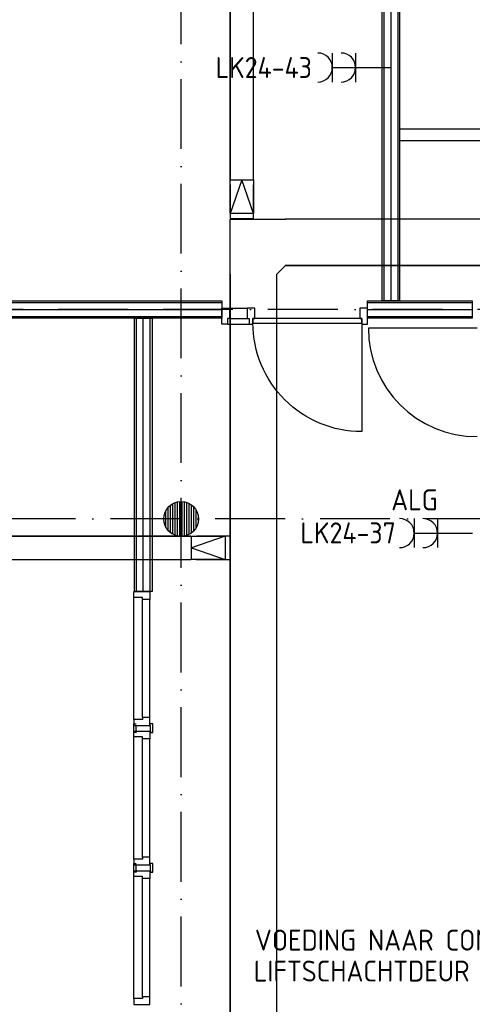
# Model space of a CAD drawing. Header units: millimetres. Extents: x -6587 to 112885, y 244 to 84344.
# Tile 22 of 57: x 23412 to 27299, y 44733 to 53199. Entities that reach past the tile are written whole.
import ezdxf
from ezdxf.enums import TextEntityAlignment as Align

# ---------------------------------------------------------------- set-up
doc = ezdxf.new("R2010")
doc.units = ezdxf.units.MM
doc.header["$LTSCALE"] = 100
doc.header["$PDMODE"] = 1
doc.linetypes.add('B-SL0', pattern=[100000000.0, 0, -100000000.0])
doc.linetypes.add('DASHDOT', pattern=[9, 6, -1.5, 0, -1.5])
doc.layers.get('0').update_dxf_attribs({"color": 9, "linetype": 'CONTINUOUS'})
for name, color, linetype in [('AL$7----_STRAMIEN', 1, 'DASHDOT'), ('AL22----_BINNENWAND', 7, 'CONTINUOUS'), ('AL28----_KONSTRUKTIE', 3, 'CONTINUOUS'), ('AL32----_BINNENKOZ', 7, 'CONTINUOUS'), ('AL32----_DRAAIRICHTING', 1, 'CONTINUOUS'), ('ALL-----_REFLIJNEN', 8, 'CONTINUOUS'), ('ALXAA---_GEWBETON', 12, 'CONTINUOUS'), ('EB62203-_ATTRIB', 2, 'CONTINUOUS'), ('EL62203-_KRACHT-WCD230', 3, 'CONTINUOUS'), ('KABELGOOT1', 8, 'CONTINUOUS'), ('LIJN025', 10, 'CONTINUOUS'), ('TEKST18', 1, 'CONTINUOUS')]:
    doc.layers.add(name, color=color, linetype=linetype)
doc.styles.add('1_8', font='iso', dxfattribs={"width": 0.7, "height": 1.8})
doc.styles.add('2_0', font='iso', dxfattribs={"height": 200})
doc.styles.add('NORATT', font='isocp.shx')
doc.styles.get("Standard").update_dxf_attribs({"font": 'iso.shx'})

# ---------------------------------------------------------------- blocks, each defined once
blk = doc.blocks.new('ES3W2A')
for p, q in [((1.25, 2), (-1.25, 2)), ((0, 2), (0, -3)), ((1.25, 0), (-1.25, 0))]:
    blk.add_line(p, q)
for centre in [(0, 3.25), (0, 1.25)]:
    blk.add_arc(centre, 1.25, 180, 0)
at = {"color": 0, "style": 'NORATT'}
for tag, flags, p in [('VERMOGEN', 9, (-2.5, 5)), ('GROEP', 8, (0, 5)), ('SCHAK', 8, (2.5, 5)), ('GELIJK', 9, (5, 5)), ('KAST', 9, (7, 5)), ('TAL', 8, (2.5, 5))]:
    blk.add_attdef(tag, text='', height=1.8, rotation=90, dxfattribs=dict(at, flags=flags)).set_placement(p, align=Align.MIDDLE_CENTER)
at = {"color": 0, "style": 'NORATT', "flags": 8}
blk.add_attdef('DOEL', text='', height=1.8, rotation=90, dxfattribs=at).set_placement((-2.5, 5), align=Align.MIDDLE_LEFT)
at = {"color": 0, "style": 'NORATT', "flags": 9}
blk.add_attdef('M_CODE', text='', height=1.8, dxfattribs=at).set_placement((0, 0), align=Align.MIDDLE_CENTER)
blk = doc.blocks.new('EH100001')
at = {"linetype": 'ByBlock'}
for p, q in [((1, 0.5, 1), (0, 0.5, 1)), ((0, -0.5, 1), (1, -0.5, 1))]:
    blk.add_line(p, q, dxfattribs=at)
blk.add_lwpolyline([(0, -0.5), (1, 0), (0, 0.5)], dxfattribs=at)
blk.add_lwpolyline([(0, -0.5), (1, 0), (0, 0.5)], dxfattribs=at)
blk.add_lwpolyline([(1, -0.5), (0, -0.5), (0, 0.5), (1, 0.5)], close=True, dxfattribs=at)
at = {"linetype": 'ByBlock', "invisible_edges": 15}
for points in [[(1, -0.5), (0, -0.5), (0, 0.5), (1, 0.5)], [(0, 0.5), (1, 0.5), (1, 0.5, 1), (0, 0.5, 1)], [(0, -0.5, 1), (1, -0.5, 1), (1, -0.5), (0, -0.5)]]:
    blk.add_3dface(points, dxfattribs=at)
at = {"style": '2_0', "flags": 8}
blk.add_attdef('FUNCTIE', text='', height=0.5, dxfattribs=at).set_placement((0.5, 0), align=Align.MIDDLE)
at = {"flags": 9}
blk.add_attdef('SCHOT', text='', height=0.5, dxfattribs=at).set_placement((0.5, 0), align=Align.MIDDLE)
blk = doc.blocks.new('EH100005')
blk.add_lwpolyline([(-1, -0.5), (0, -0.5), (0, 0.5), (-1, 0.5)])
at = {"style": '2_0', "flags": 9}
blk.add_attdef('HULPSTUK', text='', height=0.5, dxfattribs=at).set_placement((0, 0), align=Align.MIDDLE)
blk = doc.blocks.new('EH100000')
at = {"linetype": 'ByBlock'}
for p, q in [((1, 0.5), (0, 0.5)), ((1, 0.5, 1), (0, 0.5, 1)), ((0, -0.5, 1), (1, -0.5, 1)), ((1, -0.5), (0, -0.5))]:
    blk.add_line(p, q, dxfattribs=at)
at = {"linetype": 'ByBlock', "invisible_edges": 15}
for points in [[(1, -0.5), (0, -0.5), (0, 0.5), (1, 0.5)], [(0, 0.5), (1, 0.5), (1, 0.5, 1), (0, 0.5, 1)], [(0, -0.5, 1), (1, -0.5, 1), (1, -0.5), (0, -0.5)]]:
    blk.add_3dface(points, dxfattribs=at)
at = {"linetype": 'ByBlock', "style": '2_0', "flags": 8}
blk.add_attdef('FUNCTIE', text='', height=0.5, dxfattribs=at).set_placement((0.5, 0), align=Align.MIDDLE)
at = {"linetype": 'ByBlock', "flags": 9}
blk.add_attdef('SCHOT', text='', height=0.5, dxfattribs=at).set_placement((0.5, 0), align=Align.MIDDLE)
blk = doc.blocks.new('KG2II8')
at = {"linetype": 'B-SL0'}
for p, q in [((200, 275), (-200, 275)), ((275, -200), (275, 200))]:
    blk.add_line(p, q, dxfattribs=at)
at = {"linetype": 'ByBlock'}
for points in [[(275, -200), (-200, -200), (-200, -200), (-200, 275)], [(200, 275), (200, 275), (275, 200), (275, 200)]]:
    blk.add_lwpolyline(points, dxfattribs=at)
at = {"flags": 3}
blk.add_attdef('HULPSTUK', (0, 0), '', height=1, rotation=90, dxfattribs=at)
blk = doc.blocks.new('A$Cb38f1ce1')
at = {"layer": 'ALXAA---_GEWBETON'}
h = blk.add_hatch(dxfattribs=at)
h.set_pattern_fill('GEWPBET', color=8, scale=100, angle=90, style=0)
h.set_pattern_definition([(90, (21547.848, 42379.993), (-20, 6e-15), [])])
edge = h.paths.add_edge_path()
edge.add_arc((21547.8, 42380), 150, 0, 360)
at = {"layer": 'AL$7----_STRAMIEN', "color": 1}
for p, q in [((35493.2, 44180), (750, 44180)), ((86347.7, 42380), (750, 42380))]:
    blk.add_line(p, q, dxfattribs=at)
blk.add_lwpolyline([(21547.7, 1456.2), (21547.7, 70088.1)], dxfattribs=at)
at = {"layer": 'AL22----_BINNENWAND', "color": 8}
for p, q in [((23272.7, 44255), (23272.7, 51290)), ((23422.7, 51290), (23422.7, 44255)), ((24497.7, 45730), (23422.7, 45730)), ((24397.7, 45630), (23422.7, 45630)), ((14437.7, 44255), (21896.9, 44255)), ((21896.9, 44255), (21896.9, 44105)), ((23147.9, 44255), (24047.7, 44255)), ((23147.9, 44105), (23147.9, 44255)), ((23422.7, 44255), (23272.7, 44255)), ((24047.7, 44255), (24047.7, 44105)), ((21896.9, 44105), (14437.7, 44105)), ((21147.7, 41755), (21147.7, 44105)), ((21147.7, 44105), (21297.7, 44105)), ((21297.7, 44105), (21297.7, 41755)), ((24047.7, 44105), (23147.9, 44105)), ((21297.7, 41755), (21147.7, 41755))]:
    blk.add_line(p, q, dxfattribs=at)
at = {"layer": 'AL22----_BINNENWAND', "color": 8, "linetype": 'Continuous'}
for p, q in [((23287.7, 51290), (23287.7, 44255)), ((23407.7, 51290), (23407.7, 44255)), ((14437.7, 44240), (21896.9, 44240)), ((23147.9, 44240), (24047.7, 44240)), ((14437.7, 44120), (21896.9, 44120)), ((23147.9, 44120), (24047.7, 44120)), ((21162.7, 41755), (21162.7, 44105)), ((21282.7, 41755), (21282.7, 44105))]:
    blk.add_line(p, q, dxfattribs=at)
at = {"layer": 'AL28----_KONSTRUKTIE', "color": 8}
blk.add_circle((21547.8, 42380), 150, dxfattribs=at)
at = {"layer": 'AL32----_BINNENKOZ', "color": 8}
for points in [[(21963.9, 44104.5), (21946.9, 44104.5), (21946.9, 44053.5), (21896.9, 44053.5), (21896.9, 44192.5), (21963.9, 44192.5)], [(23080.9, 44104.5), (23097.9, 44104.5), (23097.9, 44053.5), (23147.9, 44053.5), (23147.9, 44192.5), (23080.9, 44192.5)], [(22163.9, 44104.5), (22163.9, 44064.5), (23097.9, 44064.5), (23097.9, 44104.5)]]:
    blk.add_lwpolyline(points, close=True, dxfattribs=at)
for points in [[(21963.9, 44192.5), (22113.9, 44192.5)], [(22130.9, 44053.5), (22163.9, 44053.5), (22163.9, 44104.5), (22180.9, 44104.5), (22180.9, 44192.5), (22113.9, 44192.5), (22113.9, 44104.5), (22130.9, 44104.5), (22130.9, 44053.5), (22163.9, 44053.5)], [(21946.9, 44053.5), (22130.9, 44053.5)], [(21963.9, 44104.5), (22113.9, 44104.5)], [(21140.7, 41755), (21279.7, 41755), (21279.7, 41688), (21216.7, 41688), (21216.7, 41705), (21140.7, 41705), (21140.7, 41755)], [(21140.7, 40655), (21140.7, 41705)], [(21216.7, 40672), (21216.7, 41688)], [(21279.7, 40672), (21279.7, 41688)], [(21140.7, 40605), (21279.7, 40605), (21279.7, 40672), (21216.7, 40672), (21216.7, 40655), (21140.7, 40655), (21140.7, 40605)], [(21140.7, 40555), (21279.7, 40555), (21279.7, 40488), (21216.7, 40488), (21216.7, 40505), (21140.7, 40505), (21140.7, 40555)], [(21160.2, 40555), (21160.2, 40542.5), (21142.2, 40542.5), (21142.2, 40605), (21142.2, 40617.5), (21160.2, 40617.5)], [(21165.7, 40555), (21160.2, 40555), (21160.2, 40605), (21165.7, 40605)], [(21279.7, 40555), (21285.2, 40555), (21285.2, 40605), (21279.7, 40605)], [(21285.2, 40555), (21285.2, 40542.5), (21303.2, 40542.5), (21303.2, 40605), (21303.2, 40617.5), (21285.2, 40617.5)], [(21140.7, 39455), (21140.7, 40505)], [(21216.7, 39472), (21216.7, 40488)], [(21279.7, 39472), (21279.7, 40488)], [(21140.7, 39405), (21279.7, 39405), (21279.7, 39472), (21216.7, 39472), (21216.7, 39455), (21140.7, 39455), (21140.7, 39405)], [(21160.2, 39355), (21160.2, 39342.5), (21142.2, 39342.5), (21142.2, 39405), (21142.2, 39417.5), (21160.2, 39417.5)], [(21165.7, 39355), (21160.2, 39355), (21160.2, 39405), (21165.7, 39405)], [(21279.7, 39355), (21285.2, 39355), (21285.2, 39405), (21279.7, 39405)], [(21285.2, 39355), (21285.2, 39342.5), (21303.2, 39342.5), (21303.2, 39405), (21303.2, 39417.5), (21285.2, 39417.5)], [(21140.7, 39355), (21279.7, 39355), (21279.7, 39288), (21216.7, 39288), (21216.7, 39305), (21140.7, 39305), (21140.7, 39355)], [(21140.7, 38255), (21140.7, 39305)], [(21216.7, 38272), (21216.7, 39288)], [(21279.7, 38272), (21279.7, 39288)], [(21140.7, 38205), (21279.7, 38205), (21279.7, 38272), (21216.7, 38272), (21216.7, 38255), (21140.7, 38255), (21140.7, 38205)]]:
    blk.add_lwpolyline(points, dxfattribs=at)
at = {"layer": 'AL32----_DRAAIRICHTING', "color": 8}
blk.add_line((24089.2, 44021.5), (23155.2, 44021.5), dxfattribs=at)
blk.add_lwpolyline([(23097.9, 44064.5), (23097.9, 43130.5, -0.414214), (22163.9, 44064.5, -0.414214)], format="xyb", dxfattribs=at)
blk.add_arc((24089.2, 44021.5), 934, 180, 270, dxfattribs=at)
blk.add_point((24047.7, 45280.1), dxfattribs=at)
at = {"layer": 'ALL-----_REFLIJNEN', "color": 8, "linetype": 'Continuous'}
for p, q in [((23347.7, 51290), (23347.7, 44255)), ((14437.7, 44180), (21896.9, 44180)), ((23147.9, 44180), (24047.7, 44180)), ((21222.7, 41755), (21222.7, 44105))]:
    blk.add_line(p, q, dxfattribs=at)
at = {"layer": 'KABELGOOT1', "zscale": 60}
for name, p, xscale, yscale, rotation in [('EH100000', (22068.1, 51191.5, 3897.6), 5895.529782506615, 200, 270.0000000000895), ('EH100005', (22067.8, 44963.6, 3650), 60, 200, 270), ('EH100000', (22167.8, 44483.6, 3650), 8848.999999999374, 400, 270), ('EH100000', (21630.1, 42132.1), 7092.764536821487, 200, 180)]:
    blk.add_blockref(name, p, dxfattribs=dict(at, xscale=xscale, yscale=yscale, rotation=rotation))
at = {"layer": 'KABELGOOT1', "extrusion": (-0.000648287, -0.707106, 0.707107), "xscale": 410.1219330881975, "yscale": 200, "zscale": 59.99999999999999, "rotation": 89.99999999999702}
blk.add_blockref('EH100001', (22026.6, 34389.3, -29287.5), dxfattribs=at)
at = {"layer": 'KABELGOOT1', "rotation": 270}
blk.add_blockref('KG2II8', (22167.8, 44758.6, 3650), dxfattribs=at)
at = {"layer": 'KABELGOOT1', "zscale": 60}
for name, p, xscale, yscale in [('EH100000', (22440, 44758.6, 3650), 1803.335979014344, 400), ('EH100005', (21968, 42132.1), 60, 200)]:
    blk.add_blockref(name, p, dxfattribs=dict(at, xscale=xscale, yscale=yscale))
at = {"layer": 'KABELGOOT1', "extrusion": (0.707106, -0.000648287, 0.707107), "xscale": 410.1219330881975, "yscale": 200, "zscale": 59.99999999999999, "rotation": 89.99999999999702}
blk.add_blockref('EH100001', (42152.2, -15506.4, 15446.4), dxfattribs=at)

msp = doc.modelspace()

# ---------------------------------------------------------------- block references
at = {"layer": 'EL62203-_KRACHT-WCD230'}
ref = msp.add_blockref('ES3W2A', (26297, 52788), dxfattribs=dict(at, xscale=100, yscale=100, zscale=100, rotation=90.0000000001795))
ref.add_attrib('GROEP', 'LK24-43', dxfattribs={"layer": 'EB62203-_ATTRIB', "color": 1, "height": 180, "style": '1_8', "flags": 8}).set_placement((25922, 52788), align=Align.MIDDLE_RIGHT)
ref = msp.add_blockref('ES3W2A', (27000.1, 48784.7, 1050), dxfattribs=dict(at, xscale=100, yscale=100, zscale=100, rotation=90.0000000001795))
ref.add_attrib('DOEL', 'ALG', dxfattribs={"layer": 'EB62203-_ATTRIB', "color": 1, "height": 180, "style": '1_8', "flags": 8}).set_placement((27002, 49071, 1050), align=Align.MIDDLE_RIGHT)
ref.add_attrib('GROEP', 'LK24-37', dxfattribs={"layer": 'EB62203-_ATTRIB', "color": 1, "height": 180, "style": '1_8', "flags": 8}).set_placement((26642.1, 48786.7, 1050), align=Align.MIDDLE_RIGHT)
at = {"layer": 'LIJN025'}
msp.add_blockref('A$Cb38f1ce1', (3251.2, 6526.8), dxfattribs=at)

# ---------------------------------------------------------------- texts
at = {"layer": 'TEKST18'}
for s, p in [('VOEDING NAAR CONSOLE', (25432.2, 45195)), ('LIFTSCHACHTDEUR', (25422.6, 44928.9))]:
    msp.add_text(s, height=180, dxfattribs=at).set_placement(p)

doc.saveas('drawing.dxf')
